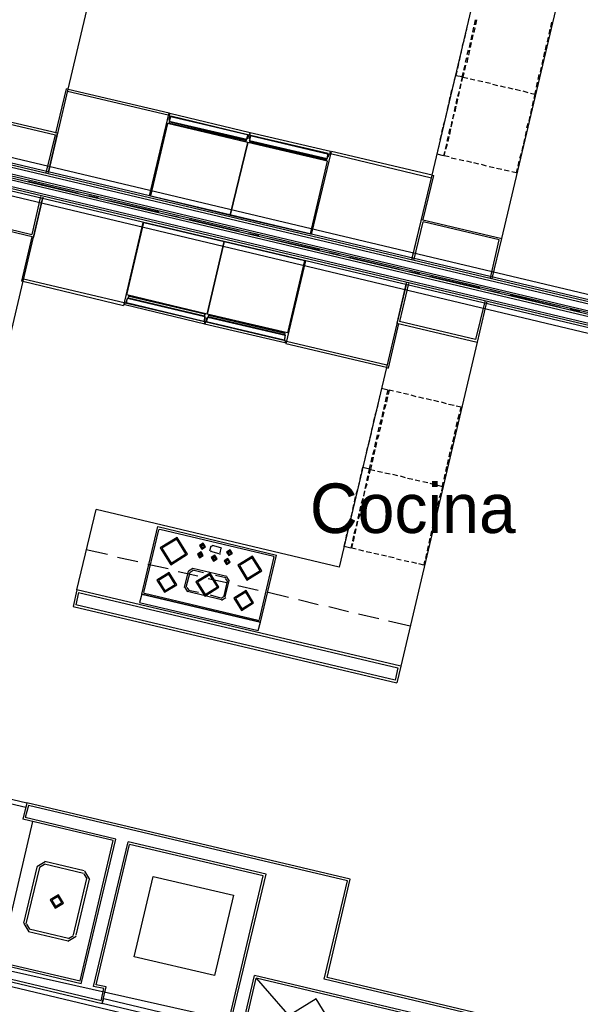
# Model space of a CAD drawing. Header units: feet. Extents: x -79 to 198, y -22 to 181.
# Tile 94 of 256: x 82 to 95, y 64 to 88. Entities that reach past the tile are written whole.
import ezdxf
from ezdxf.enums import TextEntityAlignment as Align

# ---------------------------------------------------------------- set-up
doc = ezdxf.new("R2010")
doc.units = ezdxf.units.FT
for name, color, linetype in [('A-AREA-COMUN', 252, 'CONTINUOUS'), ('A-AREA-UNIDAD', 30, 'CONTINUOUS'), ('A-LINEA', 7, 'CONTINUOUS'), ('A-NOMBRE-ESPACIO', 2, 'CONTINUOUS')]:
    doc.layers.add(name, color=color, linetype=linetype)

msp = doc.modelspace()

# ---------------------------------------------------------------- linework, layer by layer
at = {"layer": 'A-AREA-COMUN'}
msp.add_lwpolyline([(86.48, 63.5733), (75.968, 66.08), (75.52, 66.08), (75.392, 65.6889), (75.36, 67.1289), (75.12, 67.2), (75.072, 67.4844), (73.568, 67.9289), (72.16, 70.2044), (71.488, 70.1333), (71.2, 69.8133), (70.688, 70.1689), (70.528, 70.6844), (70.32, 70.6844), (68.08, 69.28), (65.76, 69.44), (65.408, 68.0533), (65.728, 70.4889), (65.2, 70.72), (54.528, 73.2444)], dxfattribs=at)
at = {"layer": 'A-AREA-UNIDAD'}
for points in [[(66.752, 88.3733), (101.088, 80.2133), (101.408, 80.2133), (101.632, 80.48), (104, 79.9289), (104.352, 79.68), (104.24, 79.2889), (105.312, 79.2533), (117.472, 76.3733), (117.568, 75.9644), (118.96, 75.84), (129.568, 73.3689), (129.6, 73.12), (130.8, 76.7289), (132.288, 79.8933), (134.16, 82.8444), (137.952, 87.8044), (139.168, 89.8489)], [(116.24, 75.68), (104.08, 78.5244), (103.84, 78.24), (101.312, 78.8444), (101.12, 79.04), (101.248, 79.4489), (100.16, 79.4844), (66.048, 87.6089), (65.6, 87.5733), (63.68, 79.2889), (63.52, 79.1289), (62.688, 79.3244), (62.048, 79.6444), (64.08, 88.2489)], [(62.96, 71.6089), (65.312, 71.1289), (65.76, 70.8444), (65.76, 69.76), (65.408, 68.0889), (65.76, 69.4933), (67.68, 69.28), (67.712, 69.6), (69.728, 70.72), (70.72, 70.72), (71.2, 69.8489), (71.552, 70.24), (72.512, 70.24), (73.792, 68.2133), (73.84, 67.8044), (75.52, 67.36), (75.392, 65.7244), (75.552, 66.24), (76.608, 66.24), (86.592, 64)]]:
    msp.add_lwpolyline(points, dxfattribs=at)
at = {"layer": 'A-LINEA'}
for p, q in [((82.84, 86.5244), (84.4533, 93.3111)), ((93.36, 82.9111), (95.2133, 90.7644)), ((91.6667, 84.4444), (92.8133, 89.2844)), ((101.3467, 79.9244), (65.8267, 88.3244)), ((101.36, 79.9778), (65.84, 88.3778)), ((101.3733, 80.0178), (65.8533, 88.4311)), ((101.2933, 79.6844), (65.7733, 88.0844)), ((101.3067, 79.7644), (65.7867, 88.1778)), ((101.3067, 79.7244), (65.7867, 88.1244)), ((92.52, 88.0711), (92.4933, 87.9378)), ((92.56, 88.2444), (92.5333, 88.1244)), ((92.6933, 88.0844), (92.72, 88.2044)), ((92.7467, 88.2044), (92.72, 88.0844)), ((94.5467, 88.0311), (94.5733, 88.1511)), ((101.24, 79.4844), (65.72, 87.8844)), ((101.24, 79.4311), (65.72, 87.8311)), ((101.28, 79.6311), (65.76, 88.0444)), ((92.48, 87.8844), (92.4533, 87.7644)), ((92.6133, 87.7244), (92.64, 87.8444)), ((92.6533, 87.8444), (92.6267, 87.7244)), ((92.6533, 87.9111), (92.68, 88.0311)), ((92.7067, 88.0178), (92.68, 87.8978)), ((94.5067, 87.8578), (94.5333, 87.9778)), ((101.2267, 79.3778), (65.7067, 87.7911)), ((92.44, 87.6978), (92.4, 87.5778)), ((92.5733, 87.5378), (92.6, 87.6578)), ((92.6133, 87.6578), (92.5867, 87.5378)), ((94.4133, 87.4844), (94.44, 87.6044)), ((94.4667, 87.6711), (94.4933, 87.7911)), ((92.3867, 87.5244), (92.36, 87.3911)), ((92.52, 87.3644), (92.5467, 87.4844)), ((92.5733, 87.4711), (92.5467, 87.3511)), ((94.3733, 87.3111), (94.4, 87.4311)), ((92.3067, 87.1511), (92.28, 87.0311)), ((92.3467, 87.3378), (92.32, 87.2178)), ((92.48, 87.1778), (92.5067, 87.2978)), ((92.5333, 87.2978), (92.5067, 87.1644)), ((94.3333, 87.1244), (94.36, 87.2444)), ((92.4, 86.8311), (92.4267, 86.9378)), ((92.44, 86.9911), (92.4667, 87.1111)), ((92.48, 87.1111), (92.4533, 86.9911)), ((94.24, 86.7644), (94.2667, 86.8844)), ((94.2933, 86.9378), (94.32, 87.0578)), ((92.1733, 86.5778), (92.2, 86.6978)), ((92.36, 86.6578), (92.3333, 86.5378)), ((92.3467, 86.5378), (92.3733, 86.6578)), ((92.4, 86.8311), (92.3733, 86.7244)), ((92.5867, 86.7778), (92.7067, 86.7511)), ((92.5867, 86.7778), (92.7067, 86.7511)), ((92.7733, 86.7378), (92.8933, 86.7111)), ((92.7733, 86.7378), (92.8933, 86.7111)), ((92.96, 86.6978), (93.08, 86.6711)), ((92.96, 86.6978), (93.08, 86.6711)), ((93.1333, 86.6444), (93.2533, 86.6178)), ((93.1333, 86.6444), (93.2533, 86.6178)), ((94.2, 86.5778), (94.2267, 86.6978)), ((82.5467, 85.4578), (82.8, 86.5378)), ((82.84, 86.5244), (82.8, 86.5378)), ((85.2667, 85.8978), (82.8267, 86.4711)), ((92.12, 86.3911), (92.1467, 86.5111)), ((92.32, 86.4711), (92.28, 86.3511)), ((92.3067, 86.3511), (92.3333, 86.4711)), ((93.32, 86.6044), (93.44, 86.5778)), ((93.32, 86.6044), (93.44, 86.5778)), ((93.5067, 86.5644), (93.6267, 86.5378)), ((93.5067, 86.5644), (93.6267, 86.5378)), ((93.68, 86.5244), (93.8133, 86.4978)), ((93.68, 86.5244), (93.8133, 86.4978)), ((93.8667, 86.4844), (93.9867, 86.4444)), ((93.8667, 86.4844), (93.9867, 86.4444)), ((94.0533, 86.4311), (94.16, 86.4044)), ((94.0533, 86.4311), (94.16, 86.4044)), ((94.16, 86.4044), (94.1333, 86.2978)), ((94.16, 86.4044), (94.1867, 86.5111)), ((92.08, 86.2044), (92.1067, 86.3378)), ((92.2667, 86.2978), (92.24, 86.1778)), ((92.2667, 86.1644), (92.2933, 86.2844)), ((94.12, 86.2444), (94.0933, 86.1244)), ((84.8133, 83.9378), (85.2933, 85.9511)), ((92, 85.8444), (92.0267, 85.9644)), ((92.04, 86.0311), (92.0667, 86.1511)), ((92.1867, 85.9244), (92.16, 85.8044)), ((92.1733, 85.8044), (92.2, 85.9244)), ((92.2267, 86.1111), (92.2, 85.9911)), ((92.2267, 85.9778), (92.2533, 86.1111)), ((94.08, 86.0578), (94.0533, 85.9378)), ((82.5867, 85.4578), (80.64, 85.9111)), ((80.68, 85.8578), (82.5333, 85.4178)), ((85.3067, 85.7378), (87.16, 85.2978)), ((85.3067, 85.7378), (87.16, 85.2978)), ((87.1467, 85.2711), (85.3067, 85.6978)), ((87.1467, 85.2711), (85.3067, 85.6978)), ((91.9467, 85.6578), (91.9867, 85.7778)), ((92.1467, 85.7511), (92.12, 85.6178)), ((92.1333, 85.6178), (92.16, 85.7378)), ((93.9867, 85.6978), (93.96, 85.5778)), ((94.04, 85.8711), (94.0133, 85.7511)), ((82.36, 84.4844), (82.5867, 85.4578)), ((91.9067, 85.4844), (91.9333, 85.6044)), ((92.0933, 85.5644), (92.0667, 85.4444)), ((92.0933, 85.4311), (92.12, 85.5644)), ((93.9467, 85.5111), (93.92, 85.3911)), ((82.3067, 84.4978), (82.5333, 85.4178)), ((87.2533, 85.2711), (89.1067, 84.8311)), ((87.2533, 85.2711), (89.1067, 84.8311)), ((89.0933, 84.8044), (87.2533, 85.2444)), ((89.0933, 84.8044), (87.2533, 85.2444)), ((91.8267, 85.1111), (91.8533, 85.2311)), ((91.8667, 85.2978), (91.8933, 85.4178)), ((92.0133, 85.2044), (91.9867, 85.0711)), ((92.0533, 85.3778), (92.0267, 85.2578)), ((92.0533, 85.2578), (92.08, 85.3778)), ((93.9067, 85.3244), (93.88, 85.2044)), ((88.7467, 83.0044), (89.2267, 85.0178)), ((92, 85.0711), (92.04, 85.1911)), ((93.8667, 85.1511), (93.84, 85.0311)), ((89.2, 84.9644), (91.6533, 84.3778)), ((92.2533, 84.8311), (92.1333, 84.8578)), ((92.44, 84.7911), (92.32, 84.8178)), ((92.6267, 84.7511), (92.5067, 84.7778)), ((92.8, 84.7111), (92.68, 84.7378)), ((93.7733, 84.7778), (93.7467, 84.6578)), ((93.8267, 84.9644), (93.7867, 84.8444)), ((92.9867, 84.6578), (92.8667, 84.6978)), ((93.1733, 84.6178), (93.0533, 84.6444)), ((93.36, 84.5778), (93.2267, 84.6044)), ((93.5333, 84.5378), (93.4133, 84.5644)), ((81.88, 84.2978), (83.0933, 84.0044)), ((91.4533, 83.3644), (91.7067, 84.4311)), ((91.6667, 84.4444), (91.7067, 84.4311)), ((82.1733, 83.9244), (81.96, 83.0044)), ((82.2267, 83.9111), (82, 82.9378)), ((83.3333, 83.9511), (83.5733, 83.8978)), ((83.8267, 83.8311), (85.04, 83.5511)), ((82, 82.9378), (80.0533, 83.4044)), ((80.1067, 83.4444), (81.96, 83.0044)), ((84.6533, 83.2978), (84.1867, 81.2844)), ((85.28, 83.4844), (85.52, 83.4311)), ((85.7733, 83.3778), (86.9867, 83.0844)), ((91.1733, 82.3911), (91.4133, 83.3644)), ((91.2267, 82.3778), (91.4533, 83.3111)), ((91.4133, 83.3644), (93.36, 82.9111)), ((93.2933, 82.8711), (91.4533, 83.3111)), ((81.96, 82.9511), (81.7067, 81.8711)), ((87.2267, 83.0311), (87.4667, 82.9778)), ((87.72, 82.9111), (88.9333, 82.6311)), ((93.08, 81.9511), (93.2933, 82.8711)), ((93.12, 81.9378), (93.36, 82.9111)), ((88.6, 82.3644), (88.12, 80.3511)), ((89.1733, 82.5644), (89.4133, 82.5111)), ((89.6667, 82.4578), (90.88, 82.1644)), ((91.12, 82.1111), (91.36, 82.0578)), ((81.7467, 81.8711), (80.1333, 75.0844)), ((81.7467, 81.8711), (81.7067, 81.8711)), ((84.2, 81.3511), (81.76, 81.9244)), ((91.6133, 81.9911), (92.8267, 81.7111)), ((91.04, 81.8311), (90.8133, 80.8578)), ((91.0933, 81.8178), (90.88, 80.8978)), ((93.0667, 81.6444), (93.3067, 81.5911)), ((84.3067, 81.4711), (86.1467, 81.0311)), ((84.3067, 81.4711), (86.1467, 81.0311)), ((86.16, 81.0711), (84.32, 81.4978)), ((86.16, 81.0711), (84.32, 81.4978)), ((93.56, 81.5378), (94.7733, 81.2444)), ((92.9467, 81.3778), (92.72, 80.4578)), ((92.9867, 81.3644), (92.76, 80.3911)), ((95.0133, 81.1911), (95.2533, 81.1378)), ((86.24, 81.0178), (88.0933, 80.5778)), ((86.24, 81.0178), (88.0933, 80.5778)), ((88.0933, 80.6044), (86.2533, 81.0444)), ((88.0933, 80.6044), (86.2533, 81.0444)), ((90.8533, 80.8444), (90.6, 79.7644)), ((90.8133, 80.8578), (92.76, 80.3911)), ((92.72, 80.4578), (90.88, 80.8978)), ((88.1333, 80.4178), (90.5733, 79.8444)), ((92.76, 80.3911), (90.9067, 72.5378)), ((90.56, 79.7778), (89.4133, 74.9378)), ((90.56, 79.7778), (90.6, 79.7644)), ((90.4, 79.1111), (90.3733, 78.9911)), ((90.5333, 78.9511), (90.56, 79.0711)), ((90.5867, 79.0711), (90.56, 78.9378)), ((90.92, 79.1644), (90.8, 79.1911)), ((91.0933, 79.1244), (90.9733, 79.1511)), ((91.28, 79.0711), (91.16, 79.1111)), ((91.4667, 79.0311), (91.3467, 79.0578)), ((91.6533, 78.9911), (91.52, 79.0178)), ((90.36, 78.9244), (90.3333, 78.8044)), ((90.4933, 78.7644), (90.52, 78.8844)), ((90.5467, 78.8844), (90.5067, 78.7644)), ((91.8267, 78.9511), (91.7067, 78.9778)), ((92.0133, 78.8978), (91.8933, 78.9378)), ((92.2, 78.8578), (92.0667, 78.8844)), ((90.2667, 78.5644), (90.24, 78.4444)), ((90.32, 78.7378), (90.28, 78.6178)), ((90.4, 78.4044), (90.44, 78.5244)), ((90.4533, 78.5778), (90.48, 78.7111)), ((90.4933, 78.6978), (90.4667, 78.5778)), ((92.2933, 78.5244), (92.3333, 78.6578)), ((90.2267, 78.3778), (90.2, 78.2578)), ((90.36, 78.2178), (90.3867, 78.3378)), ((90.4133, 78.3378), (90.3867, 78.2178)), ((90.4533, 78.5111), (90.4267, 78.3911)), ((92.2133, 78.1644), (92.24, 78.2844)), ((92.2533, 78.3511), (92.28, 78.4711)), ((90.1867, 78.1911), (90.16, 78.0711)), ((90.32, 78.0311), (90.3467, 78.1511)), ((90.3733, 78.1511), (90.3333, 78.0311)), ((92.1733, 77.9778), (92.2, 78.1111)), ((90.0933, 77.8311), (90.0667, 77.7111)), ((90.1467, 78.0178), (90.12, 77.8978)), ((90.28, 77.8578), (90.3067, 77.9778)), ((90.32, 77.9644), (90.2933, 77.8444)), ((92.12, 77.8044), (92.16, 77.9244)), ((90.0533, 77.6444), (90.0267, 77.5244)), ((90.1867, 77.4844), (90.2133, 77.6044)), ((90.24, 77.6044), (90.2133, 77.4844)), ((90.2267, 77.6711), (90.2667, 77.7911)), ((90.28, 77.7911), (90.2533, 77.6711)), ((92.08, 77.6178), (92.1067, 77.7378)), ((90.1467, 77.3244), (90.1733, 77.4311)), ((92, 77.2578), (92.0267, 77.3778)), ((92.04, 77.4311), (92.0667, 77.5511)), ((89.92, 77.0711), (89.9467, 77.1911)), ((90.1067, 77.1511), (90.08, 77.0311)), ((90.1067, 77.0311), (90.1333, 77.1511)), ((90.1467, 77.3244), (90.12, 77.2178)), ((90.3467, 77.2711), (90.4667, 77.2444)), ((90.3467, 77.2711), (90.4667, 77.2444)), ((90.52, 77.2311), (90.6533, 77.2044)), ((90.52, 77.2311), (90.6533, 77.2044)), ((90.7067, 77.1911), (90.8267, 77.1644)), ((90.7067, 77.1911), (90.8267, 77.1644)), ((90.8933, 77.1511), (91.0133, 77.1111)), ((90.8933, 77.1511), (91.0133, 77.1111)), ((91.0667, 77.0978), (91.2, 77.0711)), ((91.0667, 77.0978), (91.2, 77.0711)), ((91.96, 77.0711), (91.9867, 77.1911)), ((89.88, 76.8844), (89.9067, 77.0044)), ((90.0667, 76.9778), (90.04, 76.8444)), ((90.0533, 76.8444), (90.0933, 76.9644)), ((91.2533, 77.0578), (91.3733, 77.0311)), ((91.2533, 77.0578), (91.3733, 77.0311)), ((91.44, 77.0178), (91.56, 76.9911)), ((91.44, 77.0178), (91.56, 76.9911)), ((91.6133, 76.9778), (91.7467, 76.9378)), ((91.6133, 76.9778), (91.7467, 76.9378)), ((91.8, 76.9244), (91.92, 76.8978)), ((91.8, 76.9244), (91.92, 76.8978)), ((91.92, 76.8978), (91.8933, 76.7911)), ((91.92, 76.8978), (91.9333, 77.0044)), ((89.7867, 76.5244), (89.8133, 76.6444)), ((89.8267, 76.7111), (89.8667, 76.8311)), ((90.0267, 76.7911), (90, 76.6711)), ((90.0133, 76.6578), (90.04, 76.7778)), ((91.88, 76.7378), (91.84, 76.6178)), ((89.7467, 76.3378), (89.7733, 76.4578)), ((89.9333, 76.4178), (89.9067, 76.2978)), ((89.9333, 76.2978), (89.96, 76.4178)), ((89.9867, 76.6044), (89.9467, 76.4844)), ((89.9733, 76.4844), (90, 76.6044)), ((91.7867, 76.3778), (91.76, 76.2444)), ((91.8267, 76.5511), (91.8, 76.4311)), ((83.0533, 74.3911), (83.52, 76.3378)), ((89.4133, 74.9378), (83.52, 76.3378)), ((89.7067, 76.1644), (89.7333, 76.2844)), ((89.8933, 76.2444), (89.8667, 76.1244)), ((89.88, 76.1111), (89.92, 76.2311)), ((91.7467, 76.1911), (91.72, 76.0711)), ((84.6267, 74.2844), (85.0133, 75.9244)), ((85.0133, 75.9244), (87.8933, 75.2311)), ((89.6133, 75.7911), (89.64, 75.9111)), ((89.6667, 75.9778), (89.6933, 76.0978)), ((89.8533, 76.0578), (89.8267, 75.9378)), ((89.84, 75.9378), (89.8667, 76.0578)), ((91.7067, 76.0044), (91.6667, 75.8844)), ((84.68, 74.3244), (85.04, 75.8444)), ((85.0646, 75.8572), (85.0405, 75.8424)), ((85.0667, 75.8578), (87.8267, 75.2044)), ((89.5733, 75.6044), (89.6, 75.7378)), ((89.76, 75.6978), (89.7333, 75.5778)), ((89.76, 75.5644), (89.7867, 75.6844)), ((89.8133, 75.8711), (89.7733, 75.7511)), ((89.8, 75.7511), (89.8267, 75.8711)), ((91.6533, 75.8178), (91.6267, 75.6978)), ((86.08, 75.4444), (86.0933, 75.5111)), ((86.08, 75.4311), (86.08, 75.4311)), ((86.0933, 75.4311), (86.1067, 75.5111)), ((86.28, 75.3378), (86.3067, 75.4578)), ((86.3446, 75.4572), (86.3205, 75.4424)), ((86.3333, 75.4711), (86.5333, 75.4178)), ((91.5733, 75.4578), (91.5467, 75.3378)), ((91.6133, 75.6444), (91.5867, 75.5244)), ((83.8, 75.2444), (83.28, 75.3644)), ((86.0267, 75.2178), (86.04, 75.2978)), ((86.2933, 75.3244), (86.4933, 75.2711)), ((86.2939, 75.3357), (86.3087, 75.3116)), ((86.36, 75.1378), (86.3733, 75.2178)), ((86.3733, 75.1378), (86.3867, 75.2044)), ((86.5087, 75.2583), (86.5328, 75.2732)), ((86.5467, 75.4044), (86.52, 75.2844)), ((86.5595, 75.3932), (86.5446, 75.4172)), ((86.7333, 75.2844), (86.7467, 75.3511)), ((86.7333, 75.2844), (86.7333, 75.2844)), ((86.7467, 75.2844), (86.76, 75.3511)), ((87.48, 73.6711), (87.84, 75.1911)), ((87.5067, 73.6044), (87.8933, 75.2311)), ((87.8395, 75.1798), (87.8246, 75.2039)), ((90.0133, 75.3244), (89.8933, 75.3644)), ((90.2, 75.2844), (90.0667, 75.3111)), ((90.3733, 75.2444), (90.2533, 75.2711)), ((90.56, 75.2044), (90.44, 75.2311)), ((90.7467, 75.1644), (90.6133, 75.1911)), ((91.5333, 75.2711), (91.5067, 75.1511)), ((84.5333, 75.0711), (84.04, 75.1778)), ((85.2667, 74.8978), (84.7733, 75.0044)), ((86.36, 75.1378), (86.36, 75.1378)), ((86.68, 75.0711), (86.6933, 75.1378)), ((86.68, 75.0711), (86.68, 75.0711)), ((86.6933, 75.0578), (86.7067, 75.1378)), ((90.92, 75.1111), (90.8, 75.1378)), ((91.1067, 75.0711), (90.9867, 75.0978)), ((91.2933, 75.0311), (91.1733, 75.0578)), ((85.9867, 74.7244), (85.5067, 74.8311)), ((85.6667, 74.4444), (85.76, 74.8444)), ((85.7067, 74.4578), (85.8, 74.8178)), ((85.8666, 74.9088), (85.7623, 74.8444)), ((85.8738, 74.8562), (85.8016, 74.8116)), ((86.6933, 74.7111), (85.8667, 74.9111)), ((86.12, 74.8044), (85.8667, 74.8711)), ((86.6667, 74.6844), (86.4133, 74.7378)), ((86.7577, 74.6045), (86.6933, 74.7088)), ((86.72, 74.5511), (86.24, 74.6578)), ((86.6267, 74.2444), (86.7067, 74.6044)), ((86.6533, 74.2178), (86.7467, 74.6178)), ((86.7051, 74.5973), (86.6605, 74.6695)), ((87.4533, 74.3778), (86.96, 74.4844)), ((83.0533, 74.3911), (82.96, 73.9911)), ((83.0933, 74.3244), (83.0267, 74.0311)), ((90.9067, 72.5378), (83.0533, 74.3911)), ((83.0933, 74.3244), (90.84, 72.4978)), ((84.6267, 74.2844), (87.5067, 73.6044)), ((84.6805, 74.3224), (84.6954, 74.2983)), ((84.6933, 74.3111), (87.4533, 73.6578)), ((85.669, 74.4444), (85.7334, 74.3401)), ((85.7216, 74.4516), (85.7662, 74.3794)), ((86.56, 74.1511), (85.7333, 74.3511)), ((86, 74.3244), (85.76, 74.3778)), ((86.5467, 74.1911), (86.2933, 74.2578)), ((86.5529, 74.1927), (86.6251, 74.2373)), ((88.1867, 74.2044), (87.6933, 74.3244)), ((82.96, 73.9911), (90.8133, 72.1378)), ((90.7733, 72.2044), (83.0267, 74.0311)), ((86.56, 74.1401), (86.6643, 74.2045)), ((88.9067, 74.0311), (88.4267, 74.1511)), ((89.64, 73.8578), (89.16, 73.9778)), ((90.3733, 73.6844), (89.88, 73.8044)), ((87.4554, 73.645), (87.4795, 73.6598)), ((91.1333, 73.5111), (90.6133, 73.6311)), ((90.84, 72.4978), (90.7733, 72.2044)), ((90.9067, 72.5378), (90.8133, 72.1378)), ((81.84, 69.2311), (81.7467, 68.8311)), ((89.68, 67.3778), (81.84, 69.2311)), ((81.88, 69.1644), (81.8, 68.8711)), ((89.6133, 67.3378), (81.88, 69.1644)), ((81.1867, 65.3778), (81.9867, 68.7778)), ((83.9333, 68.3111), (81.7467, 68.8311)), ((84, 68.3511), (81.8, 68.8711)), ((83.1333, 64.9111), (83.9333, 68.3111)), ((83.16, 64.8444), (84, 68.3511)), ((83.4533, 64.7778), (84.2933, 68.2844)), ((87.64, 67.4978), (84.2933, 68.2844)), ((83.52, 64.8178), (84.3333, 68.2178)), ((87.5733, 67.4578), (84.3333, 68.2178)), ((82.285, 67.8), (82.0845, 67.6761)), ((83.2267, 67.5778), (82.28, 67.8044)), ((82.08, 67.6711), (81.76, 66.3111)), ((82.1467, 67.6578), (81.8133, 66.2978)), ((82.2697, 67.7351), (82.1494, 67.6608)), ((83.2133, 67.5111), (82.2667, 67.7378)), ((83.3689, 67.3727), (83.245, 67.5733)), ((82.9733, 66.0311), (83.2933, 67.3911)), ((83.04, 66.0178), (83.36, 67.3778)), ((83.304, 67.3881), (83.2297, 67.5084)), ((84.9067, 67.4444), (86.8533, 66.9911)), ((86.8, 63.9911), (87.64, 67.4978)), ((89.0533, 64.9511), (89.6133, 67.3378)), ((89.12, 64.9911), (89.68, 67.3778)), ((83.16, 64.8444), (75.76, 66.6044)), ((75.8267, 66.6311), (83.1333, 64.9111)), ((83.64, 64.4311), (75.6933, 66.3111)), ((75.7333, 66.2444), (83.6667, 64.3644)), ((81.7645, 66.3028), (81.8883, 66.1023)), ((81.8294, 66.2875), (81.9036, 66.1671)), ((81.88, 66.1111), (82.84, 65.8844)), ((81.8933, 66.1778), (82.8533, 65.9511)), ((82.835, 65.8756), (83.0355, 65.9994)), ((82.8503, 65.9405), (82.9706, 66.0148)), ((86.12, 59.7911), (87.36, 65.0444)), ((86.1867, 59.8311), (87.4, 64.9778)), ((104.3333, 61.0311), (87.36, 65.0444)), ((87.4, 64.9778), (90.24, 61.7244)), ((104.2667, 60.9911), (87.4, 64.9778)), ((110.2, 59.9511), (89.0533, 64.9511)), ((110.2667, 59.9911), (89.12, 64.9911)), ((83.7067, 64.7244), (83.4533, 64.7778)), ((83.76, 64.7644), (83.52, 64.8178)), ((83.64, 64.4311), (83.7067, 64.7244)), ((83.6667, 64.3644), (83.76, 64.7644))]:
    msp.add_line(p, q, dxfattribs=at)
for points in [[(92.2667, 86.9644), (92.24, 86.8578), (92.4, 86.8311)], [(92.44, 86.9244), (92.4133, 86.8178), (92.5333, 86.7911)], [(92.2133, 86.7511), (92.24, 86.8578), (92.4, 86.8311)], [(92.3867, 86.7111), (92.4133, 86.8178), (92.5333, 86.7911)], [(82.3733, 84.5244), (82.84, 86.5244), (85.2933, 85.9511)], [(85.3067, 85.9378), (85.2933, 85.8711), (87.24, 85.4178), (87.2533, 85.4711), (85.3067, 85.9378)], [(85.3067, 85.9378), (85.2933, 85.8711), (87.24, 85.4178), (87.2533, 85.4711), (85.3067, 85.9378)], [(87.2, 85.2311), (85.2533, 85.6978), (84.84, 83.9378), (86.7733, 83.4711), (87.2, 85.2311)], [(85.3333, 85.8711), (85.2933, 85.7511), (87.1733, 85.3111), (87.2, 85.4178), (85.3333, 85.8711)], [(87.2133, 85.4178), (87.2, 85.3378), (87.1867, 85.3244), (87.1733, 85.3111), (87.16, 85.2978), (87.16, 85.2844), (87.1467, 85.2711), (87.16, 85.2444), (85.2933, 85.6844), (85.2933, 85.6978), (85.3067, 85.6978), (85.2933, 85.7244), (85.3067, 85.7378), (85.2933, 85.7511), (85.3067, 85.7644), (85.2933, 85.7911), (85.3067, 85.8711), (87.2133, 85.4178)], [(85.3333, 85.8711), (85.2933, 85.7511), (87.1733, 85.3111), (87.2, 85.4178), (85.3333, 85.8711)], [(87.2133, 85.4178), (87.2, 85.3378), (87.1867, 85.3244), (87.1733, 85.3111), (87.16, 85.2978), (87.16, 85.2844), (87.1467, 85.2711), (87.16, 85.2444), (85.2933, 85.6844), (85.2933, 85.6978), (85.3067, 85.6978), (85.2933, 85.7244), (85.3067, 85.7378), (85.2933, 85.7511), (85.3067, 85.7644), (85.2933, 85.7911), (85.3067, 85.8711), (87.2133, 85.4178)], [(87.2533, 85.4711), (87.24, 85.4178), (89.1867, 84.9511), (89.2, 85.0178), (87.2533, 85.4711)], [(87.2533, 85.4711), (87.24, 85.4178), (89.1867, 84.9511), (89.2, 85.0178), (87.2533, 85.4711)], [(89.1333, 84.7778), (87.2, 85.2311), (86.7733, 83.4711), (88.72, 83.0178), (89.1333, 84.7778)], [(87.2667, 85.4044), (87.24, 85.2844), (89.12, 84.8444), (89.1467, 84.9644), (87.2667, 85.4044)], [(89.16, 84.9511), (89.1467, 84.8844), (89.12, 84.8711), (89.12, 84.8444), (89.1067, 84.8311), (89.1067, 84.8178), (89.0933, 84.8044), (89.0933, 84.7911), (87.24, 85.2311), (87.2533, 85.2444), (87.24, 85.2578), (87.2533, 85.2711), (87.24, 85.2844), (87.2533, 85.3111), (87.24, 85.3244), (87.2533, 85.4044), (89.16, 84.9511)], [(87.2667, 85.4044), (87.24, 85.2844), (89.12, 84.8444), (89.1467, 84.9644), (87.2667, 85.4044)], [(89.16, 84.9511), (89.1467, 84.8844), (89.12, 84.8711), (89.12, 84.8444), (89.1067, 84.8311), (89.1067, 84.8178), (89.0933, 84.8044), (89.0933, 84.7911), (87.24, 85.2311), (87.2533, 85.2444), (87.24, 85.2578), (87.2533, 85.2711), (87.24, 85.2844), (87.2533, 85.3111), (87.24, 85.3244), (87.2533, 85.4044), (89.16, 84.9511)], [(91.1867, 82.4311), (91.6667, 84.4444), (89.2267, 85.0178)], [(91.9733, 85.0178), (91.9467, 84.9111), (91.7867, 84.9511), (91.8133, 85.0578)], [(92.08, 84.8844), (91.96, 84.9111), (91.9867, 85.0178)], [(93.7333, 84.6044), (93.7067, 84.4978), (93.6, 84.5244)], [(82.2133, 83.8711), (81.7467, 81.8711), (84.1867, 81.2844)], [(86.2133, 81.0711), (84.2667, 81.5378), (84.68, 83.2978), (86.6267, 82.8311), (86.2133, 81.0711)], [(88.16, 80.6178), (86.2133, 81.0711), (86.6267, 82.8311), (88.5733, 82.3778), (88.16, 80.6178)], [(91.04, 81.7911), (90.56, 79.7778), (88.12, 80.3511)], [(86.1467, 80.8978), (86.1733, 80.9778), (86.16, 81.0044), (86.16, 81.0178), (86.1467, 81.0311), (86.16, 81.0444), (86.16, 81.0711), (86.1733, 81.0711), (86.1733, 81.0844), (84.3067, 81.5244), (84.32, 81.4978), (84.2933, 81.4844), (84.3067, 81.4711), (84.28, 81.4578), (84.28, 81.4444), (84.2667, 81.4311), (84.24, 81.3511), (86.1467, 80.8978)], [(86.1467, 80.8978), (86.1733, 80.9778), (86.16, 81.0044), (86.16, 81.0178), (86.1467, 81.0311), (86.16, 81.0444), (86.16, 81.0711), (86.1733, 81.0711), (86.1733, 81.0844), (84.3067, 81.5244), (84.32, 81.4978), (84.2933, 81.4844), (84.3067, 81.4711), (84.28, 81.4578), (84.28, 81.4444), (84.2667, 81.4311), (84.24, 81.3511), (86.1467, 80.8978)], [(84.2533, 81.3511), (84.28, 81.4578), (86.16, 81.0178), (86.1333, 80.8978), (84.2533, 81.3511)], [(84.2533, 81.3511), (84.28, 81.4578), (86.16, 81.0178), (86.1333, 80.8978), (84.2533, 81.3511)], [(84.2133, 81.2978), (84.2267, 81.3511), (86.1733, 80.8978), (86.16, 80.8311), (84.2133, 81.2978)], [(84.2133, 81.2978), (84.2267, 81.3511), (86.1733, 80.8978), (86.16, 80.8311), (84.2133, 81.2978)], [(88.0933, 80.4444), (88.1067, 80.5244), (88.1067, 80.5378), (88.1067, 80.5644), (88.0933, 80.5778), (88.1067, 80.5911), (88.0933, 80.6044), (88.1067, 80.6178), (86.2533, 81.0578), (86.2533, 81.0444), (86.24, 81.0311), (86.24, 81.0178), (86.2267, 81.0044), (86.2267, 80.9778), (86.2, 80.9778), (86.1867, 80.8978), (88.0933, 80.4444)], [(88.0933, 80.4444), (88.1067, 80.5244), (88.1067, 80.5378), (88.1067, 80.5644), (88.0933, 80.5778), (88.1067, 80.5911), (88.0933, 80.6044), (88.1067, 80.6178), (86.2533, 81.0578), (86.2533, 81.0444), (86.24, 81.0311), (86.24, 81.0178), (86.2267, 81.0044), (86.2267, 80.9778), (86.2, 80.9778), (86.1867, 80.8978), (88.0933, 80.4444)], [(86.2, 80.8844), (86.2267, 81.0044), (88.1067, 80.5644), (88.08, 80.4444), (86.2, 80.8844)], [(86.2, 80.8844), (86.2267, 81.0044), (88.1067, 80.5644), (88.08, 80.4444), (86.2, 80.8844)], [(86.1467, 80.8311), (86.16, 80.8978), (88.1067, 80.4311), (88.0933, 80.3778), (86.1467, 80.8311)], [(86.1467, 80.8311), (86.16, 80.8978), (88.1067, 80.4311), (88.0933, 80.3778), (86.1467, 80.8311)], [(90.5733, 79.1244), (90.6, 79.2311), (90.44, 79.2711), (90.4133, 79.1644)], [(90.7333, 79.2044), (90.6267, 79.2311), (90.6, 79.1244)], [(92.3467, 78.7111), (92.3733, 78.8178), (92.2533, 78.8444)], [(89.96, 77.2578), (89.9867, 77.3644), (90.1467, 77.3244)], [(90.0133, 77.4711), (89.9867, 77.3644), (90.1467, 77.3244)], [(90.2, 77.4178), (90.1733, 77.3111), (90.28, 77.2844)], [(90.1467, 77.2044), (90.1733, 77.3111), (90.28, 77.2844)], [(85.0758, 75.4094), (85.3284, 75.0002), (85.7375, 75.2528), (85.4849, 75.662), (85.0758, 75.4094)], [(85.1147, 75.4002), (85.3376, 75.0392), (85.6986, 75.262), (85.4757, 75.6231), (85.1147, 75.4002)], [(86.0286, 75.468), (86.0831, 75.3797), (86.1714, 75.4342), (86.1169, 75.5225), (86.0286, 75.468)], [(86.0546, 75.4619), (86.0893, 75.4057), (86.1454, 75.4404), (86.1107, 75.4965), (86.0546, 75.4619)], [(89.72, 75.5111), (89.6933, 75.4044), (89.5333, 75.4444), (89.56, 75.5511)], [(89.8267, 75.3778), (89.72, 75.4044), (89.7467, 75.5111)], [(85.9753, 75.2547), (86.0298, 75.1664), (86.118, 75.2209), (86.0635, 75.3091), (85.9753, 75.2547)], [(86.0013, 75.2485), (86.0359, 75.1924), (86.0921, 75.227), (86.0574, 75.2832), (86.0013, 75.2485)], [(86.0667, 75.2844), (86.04, 75.2178), (86.04, 75.2178)], [(86.3086, 75.1747), (86.3631, 75.0864), (86.4514, 75.1409), (86.3969, 75.2291), (86.3086, 75.1747)], [(86.3346, 75.1685), (86.3693, 75.1124), (86.4254, 75.147), (86.3907, 75.2032), (86.3346, 75.1685)], [(86.682, 75.308), (86.7365, 75.2197), (86.8247, 75.2742), (86.7702, 75.3625), (86.682, 75.308)], [(86.7079, 75.3019), (86.7426, 75.2457), (86.7987, 75.2804), (86.7641, 75.3365), (86.7079, 75.3019)], [(86.9547, 74.9868), (87.1776, 74.6258), (87.5386, 74.8487), (87.3157, 75.2097), (86.9547, 74.9868)], [(86.6286, 75.0947), (86.6831, 75.0064), (86.7714, 75.0609), (86.7169, 75.1491), (86.6286, 75.0947)], [(86.6546, 75.0885), (86.6893, 75.0324), (86.7454, 75.067), (86.7107, 75.1232), (86.6546, 75.0885)], [(86.9937, 74.9776), (87.1868, 74.6648), (87.4997, 74.8579), (87.3065, 75.1708), (86.9937, 74.9776)], [(91.48, 75.0978), (91.4667, 74.9911), (91.3467, 75.0178)], [(84.9933, 74.6279), (85.1765, 74.3311), (85.4734, 74.5143), (85.2901, 74.8112), (84.9933, 74.6279)], [(85.0322, 74.6187), (85.1858, 74.37), (85.4344, 74.5235), (85.2809, 74.7722), (85.0322, 74.6187)], [(85.941, 74.5838), (86.154, 74.2388), (86.499, 74.4518), (86.286, 74.7967), (85.941, 74.5838)], [(85.98, 74.5746), (86.1632, 74.2777), (86.46, 74.461), (86.2768, 74.7578), (85.98, 74.5746)], [(84.5733, 74.0844), (87.4533, 73.4044), (87.5067, 73.6044), (84.6267, 74.2844), (84.5733, 74.0844)], [(86.86, 74.1879), (87.0432, 73.8911), (87.34, 74.0743), (87.1568, 74.3712), (86.86, 74.1879)], [(86.8989, 74.1787), (87.0524, 73.93), (87.3011, 74.0835), (87.1476, 74.3322), (86.8989, 74.1787)], [(79.08, 69.8844), (81.84, 69.2311), (81.8133, 69.1111), (79.0533, 69.7644), (79.08, 69.8844)], [(86.8533, 66.9911), (86.3867, 65.0444), (84.44, 65.4978), (84.9067, 67.4444)], [(86.52, 64.1111), (86.76, 64.0444), (87.5733, 67.4578)], [(82.605, 67), (82.4045, 66.8761), (82.5283, 66.6756), (82.7289, 66.7994), (82.605, 67)], [(82.5958, 66.961), (82.4434, 66.8669), (82.5375, 66.7145), (82.6899, 66.8086), (82.5958, 66.961)], [(86.4267, 63.7111), (83.6667, 64.3644), (83.7067, 64.4844), (86.4533, 63.8311), (86.4267, 63.7111)], [(89.7798, 62.9774), (88.8537, 64.4776), (87.3535, 63.5515)]]:
    msp.add_lwpolyline(points, dxfattribs=at)

# ---------------------------------------------------------------- texts
at = {"layer": 'A-NOMBRE-ESPACIO'}
msp.add_text('Cocina', height=1.2, dxfattribs=at).set_placement((91.2, 75.7689), align=Align.CENTER)

doc.saveas('drawing.dxf')
